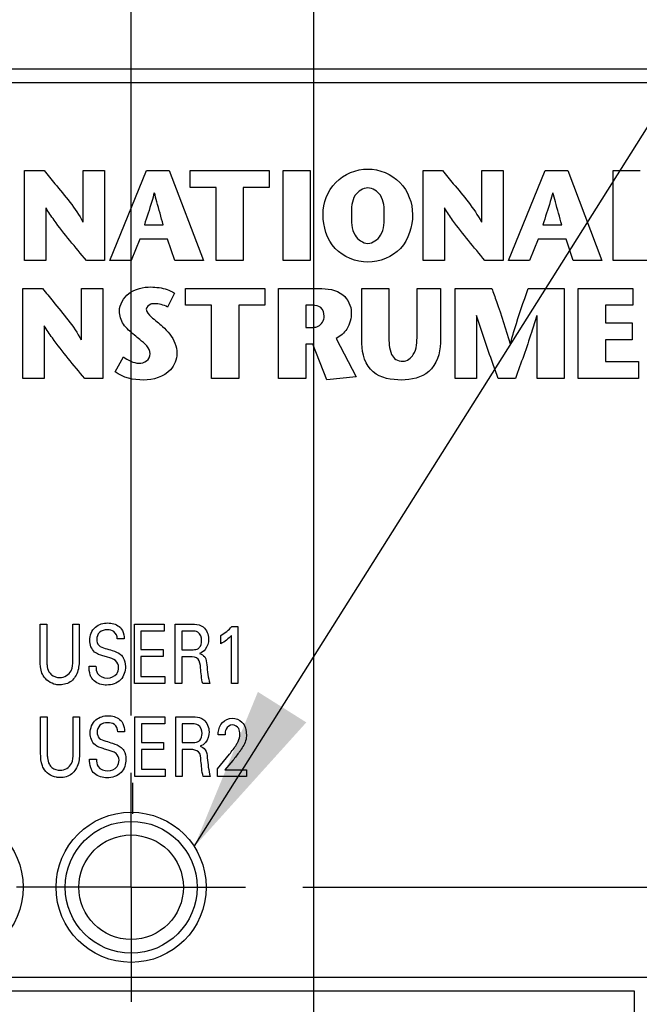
# Model space of a CAD drawing. Header units: inches. Extents: x 0.2 to 16.8, y 0.2 to 10.8.
# Tile 18 of 28: x 8.8 to 9.5, y 7.2 to 8.3. Entities that reach past the tile are written whole.
import ezdxf

# ---------------------------------------------------------------- set-up
doc = ezdxf.new("R2010")
doc.units = ezdxf.units.IN
doc.header["$LTSCALE"] = 0.935
doc.header["$MEASUREMENT"] = 0
doc.linetypes.add('CENTER', pattern=[0.6, 0.375, -0.075, 0.075, -0.075])
doc.layers.get('0').update_dxf_attribs({"linetype": 'CONTINUOUS'})
for name, color, linetype in [('DEFAULT_1', 7, 'CENTER'), ('DETAIL', 7, 'CONTINUOUS'), ('DIMENSIONS', 7, 'CONTINUOUS')]:
    doc.layers.add(name, color=color, linetype=linetype)
doc.styles.get("Standard").update_dxf_attribs({"font": 'txt', "width": 0.8})
doc.dimstyles.new('DIMSTYLE_1', dxfattribs={"dimtxt": 0.125, "dimasz": 0.18, "dimexe": 0.125, "dimexo": 0.0625, "dimgap": 0.09, "dimtad": 0, "dimtih": 1, "dimtoh": 1, "dimdec": 3, "dimzin": 4, "dimdsep": 46, "dimtxsty": 'STANDARD', "dimblk": '_FILLED', "dimblk1": '_FILLED', "dimblk2": '_FILLED', "dimcen": 0.09, "dimadec": 0, "dimazin": 0, "dimtp": 0.001, "dimtm": 0.001, "dimtfac": 1, "dimtdec": 3, "dimtofl": 0, "dimtmove": 0, "dimatfit": 3, "dimldrblk": '_FILLED', "dimfxl": 1, "dimtolj": 1, "dimtzin": 4, "dimarcsym": 0})
doc.dimstyles.get("Standard").update_dxf_attribs({"dimtxt": 0.125, "dimasz": 0.18, "dimexe": 0.125, "dimexo": 0.0625, "dimgap": 0.09, "dimtad": 0, "dimtih": 1, "dimtoh": 1, "dimdec": 3, "dimzin": 4, "dimdsep": 46, "dimtxsty": 'STANDARD', "dimblk": '_FILLED', "dimblk1": '_FILLED', "dimblk2": '_FILLED', "dimcen": 0.09, "dimadec": 0, "dimazin": 0, "dimtol": 1, "dimtp": 0.01, "dimtm": 0.01, "dimtfac": 1, "dimtdec": 3, "dimtofl": 0, "dimtmove": 0, "dimatfit": 3, "dimldrblk": '_FILLED', "dimfxl": 1, "dimtolj": 1, "dimtzin": 4, "dimarcsym": 0})

# ---------------------------------------------------------------- blocks, each defined once
blk = doc.blocks.new('*D7')
at = {"layer": 'DIMENSIONS', "color": 2, "linetype": 'CONTINUOUS'}
blk.add_line((9.1023, 7.3088), (11.4404, 7.3088), dxfattribs=at)
at = {"layer": 'DIMENSIONS', "color": 2, "linetype": 'CONTINUOUS', "insert": (11.5029, 7.3713), "char_height": 0.125, "width": 1.425, "attachment_point": 1, "line_spacing_factor": 0.9}
blk.add_mtext('4.049{\\Ftxt.shx;\\W1.000000;\\H0.125000; }[102.86]', dxfattribs=at)
blk = doc.blocks.new('_FILLED')
at = {"color": 0, "linetype": 'BYBLOCK'}
blk.add_solid([(0, 0), (-1, 0.1736), (-1, -0.1736)], dxfattribs=at)
blk = doc.blocks.new('*D13')
at = {"layer": 'DIMENSIONS', "color": 2, "linetype": 'CONTINUOUS'}
blk.add_line((7.8653, 6.8823), (7.8653, 8.865), dxfattribs=at)
at = {"layer": 'DIMENSIONS', "color": 2, "linetype": 'CONTINUOUS', "insert": (7.8028, 8.9275), "char_height": 0.125, "width": 1.325, "attachment_point": 1, "rotation": 90, "line_spacing_factor": 0.9}
blk.add_mtext('2.401{\\Ftxt.shx;\\W1.000000;\\H0.125000; }[60.99]', dxfattribs=at)
blk = doc.blocks.new('*D14')
at = {"layer": 'DIMENSIONS', "color": 2, "linetype": 'CONTINUOUS'}
for p, q in [((8.222, 8.6996), (8.222, 8.865)), ((8.3778, 8.6303), (8.222, 8.6996)), ((8.3778, 6.9878), (8.3778, 8.6303))]:
    blk.add_line(p, q, dxfattribs=at)
at = {"layer": 'DIMENSIONS', "color": 2, "linetype": 'CONTINUOUS', "insert": (8.1595, 8.9275), "char_height": 0.125, "width": 1.325, "attachment_point": 1, "rotation": 90, "line_spacing_factor": 0.9}
blk.add_mtext('1.889{\\Ftxt.shx;\\W1.000000;\\H0.125000; }[47.97]', dxfattribs=at)
blk = doc.blocks.new('*D15')
at = {"layer": 'DIMENSIONS', "color": 2, "linetype": 'CONTINUOUS'}
for p, q in [((8.6187, 7.1441), (8.6187, 8.865)), ((8.7128, 7.1307), (8.6187, 7.1441)), ((8.7128, 6.9878), (8.7128, 7.1307))]:
    blk.add_line(p, q, dxfattribs=at)
at = {"layer": 'DIMENSIONS', "color": 2, "linetype": 'CONTINUOUS', "insert": (8.5562, 8.9275), "char_height": 0.125, "width": 1.325, "attachment_point": 1, "rotation": 90, "line_spacing_factor": 0.9}
blk.add_mtext('1.554{\\Ftxt.shx;\\W1.000000;\\H0.125000; }[39.46]', dxfattribs=at)
blk = doc.blocks.new('*D16')
at = {"layer": 'DIMENSIONS', "color": 2, "linetype": 'CONTINUOUS'}
for p, q in [((9.2446, 8.7031), (9.2446, 8.865)), ((9.1143, 8.5886), (9.2446, 8.7031)), ((9.1143, 6.9878), (9.1143, 8.5886))]:
    blk.add_line(p, q, dxfattribs=at)
at = {"layer": 'DIMENSIONS', "color": 2, "linetype": 'CONTINUOUS', "insert": (9.1821, 8.9275), "char_height": 0.125, "width": 1.325, "attachment_point": 1, "rotation": 90, "line_spacing_factor": 0.9}
blk.add_mtext('1.152{\\Ftxt.shx;\\W1.000000;\\H0.125000; }[29.26]', dxfattribs=at)
blk = doc.blocks.new('*D17')
at = {"layer": 'DIMENSIONS', "color": 2, "linetype": 'CONTINUOUS'}
for p, q in [((9.0171, 8.7029), (9.0171, 8.865)), ((8.9148, 8.6063), (9.0171, 8.7029)), ((8.9148, 7.4963), (8.9148, 8.6063))]:
    blk.add_line(p, q, dxfattribs=at)
at = {"layer": 'DIMENSIONS', "color": 2, "linetype": 'CONTINUOUS', "insert": (8.9546, 8.9275), "char_height": 0.125, "width": 1.325, "attachment_point": 1, "rotation": 90, "line_spacing_factor": 0.9}
blk.add_mtext('1.352{\\Ftxt.shx;\\W1.000000;\\H0.125000; }[34.33]', dxfattribs=at)
blk = doc.blocks.new('*D18')
at = {"layer": 'DIMENSIONS', "color": 2, "linetype": 'CONTINUOUS'}
for p, q in [((8.8143, 8.6997), (8.8143, 8.865)), ((8.7148, 8.6582), (8.8143, 8.6997)), ((8.7148, 7.4963), (8.7148, 8.6582))]:
    blk.add_line(p, q, dxfattribs=at)
at = {"layer": 'DIMENSIONS', "color": 2, "linetype": 'CONTINUOUS', "insert": (8.7518, 8.9275), "char_height": 0.125, "width": 1.325, "attachment_point": 1, "rotation": 90, "line_spacing_factor": 0.9}
blk.add_mtext('1.552{\\Ftxt.shx;\\W1.000000;\\H0.125000; }[39.41]', dxfattribs=at)
blk = doc.blocks.new('*D19')
at = {"layer": 'DIMENSIONS', "color": 2, "linetype": 'CONTINUOUS'}
for p, q in [((8.4233, 8.7035), (8.4233, 8.865)), ((8.5148, 8.6544), (8.4233, 8.7035)), ((8.5148, 7.4963), (8.5148, 8.6544))]:
    blk.add_line(p, q, dxfattribs=at)
at = {"layer": 'DIMENSIONS', "color": 2, "linetype": 'CONTINUOUS', "insert": (8.3608, 8.9275), "char_height": 0.125, "width": 1.325, "attachment_point": 1, "rotation": 90, "line_spacing_factor": 0.9}
blk.add_mtext('1.752{\\Ftxt.shx;\\W1.000000;\\H0.125000; }[44.49]', dxfattribs=at)
blk = doc.blocks.new('*D20')
at = {"layer": 'DIMENSIONS', "color": 2, "linetype": 'CONTINUOUS'}
for p, q in [((8.0501, 8.7049), (8.0501, 8.865)), ((8.3148, 8.5745), (8.0501, 8.7049)), ((8.3148, 7.4963), (8.3148, 8.5745))]:
    blk.add_line(p, q, dxfattribs=at)
at = {"layer": 'DIMENSIONS', "color": 2, "linetype": 'CONTINUOUS', "insert": (7.9876, 8.9275), "char_height": 0.125, "width": 1.325, "attachment_point": 1, "rotation": 90, "line_spacing_factor": 0.9}
blk.add_mtext('1.952{\\Ftxt.shx;\\W1.000000;\\H0.125000; }[49.57]', dxfattribs=at)

msp = doc.modelspace()

# ---------------------------------------------------------------- linework, layer by layer
at = {"color": 7, "linetype": 'CONTINUOUS'}
for p, q in [((10.7593, 8.2021), (7.5733, 8.2021)), ((10.1307, 8.1871), (8.0018, 8.1871)), ((9.4798, 7.2102), (8.1918, 7.2102)), ((9.4648, 7.1952), (8.2068, 7.1952)), ((9.4648, 6.4052), (9.4648, 7.1952))]:
    msp.add_line(p, q, dxfattribs=at)
at = {"color": 40, "linetype": 'CONTINUOUS'}
for p, q in [((8.7984, 7.9931), (8.7984, 8.0913)), ((8.7984, 8.0913), (8.8198, 8.0913)), ((8.8625, 8.0351), (8.8625, 8.0913)), ((8.8625, 8.0913), (8.8858, 8.0913)), ((8.8858, 8.0913), (8.8858, 7.9931)), ((8.8917, 7.9931), (8.9317, 8.0913)), ((8.9317, 8.0913), (8.9565, 8.0913)), ((8.9565, 8.0913), (8.9938, 7.9931)), ((8.9793, 8.073), (8.9793, 8.0913)), ((8.9793, 8.0913), (9.0656, 8.0913)), ((9.0656, 8.0913), (9.0656, 8.073)), ((9.0808, 7.9931), (9.0808, 8.0913)), ((9.0808, 8.0913), (9.1104, 8.0913)), ((9.1104, 8.0913), (9.1104, 7.9931)), ((9.2337, 7.9931), (9.2337, 8.0913)), ((9.2337, 8.0913), (9.2551, 8.0913)), ((9.2978, 8.0351), (9.2978, 8.0913)), ((9.2978, 8.0913), (9.3211, 8.0913)), ((9.3211, 8.0913), (9.3211, 7.9931)), ((9.327, 7.9931), (9.367, 8.0913)), ((9.367, 8.0913), (9.3918, 8.0913)), ((9.3918, 8.0913), (9.4291, 7.9931)), ((9.4413, 7.9931), (9.4413, 8.0913)), ((9.4413, 8.0913), (9.4709, 8.0913)), ((9.0076, 8.073), (8.9793, 8.073)), ((9.0076, 7.9931), (9.0076, 8.073)), ((9.0372, 8.073), (9.0372, 7.9931)), ((9.0656, 8.073), (9.0372, 8.073)), ((8.8217, 8.0506), (8.8217, 7.9931)), ((9.257, 8.0506), (9.257, 7.9931)), ((8.9293, 8.0321), (8.9499, 8.0321)), ((9.3646, 8.0321), (9.3852, 8.0321)), ((8.9242, 8.0166), (8.9148, 7.9931)), ((8.9547, 8.0166), (8.9242, 8.0166)), ((8.9624, 7.9931), (8.9547, 8.0166)), ((9.3595, 8.0166), (9.3501, 7.9931)), ((9.39, 8.0166), (9.3595, 8.0166)), ((9.3977, 7.9931), (9.39, 8.0166)), ((8.8217, 7.9931), (8.7984, 7.9931)), ((8.8858, 7.9931), (8.866, 7.9931)), ((8.9148, 7.9931), (8.8917, 7.9931)), ((8.9938, 7.9931), (8.9624, 7.9931)), ((9.0372, 7.9931), (9.0076, 7.9931)), ((9.1104, 7.9931), (9.0808, 7.9931)), ((9.257, 7.9931), (9.2337, 7.9931)), ((9.3211, 7.9931), (9.3013, 7.9931)), ((9.3501, 7.9931), (9.327, 7.9931)), ((9.4291, 7.9931), (9.3977, 7.9931)), ((9.5068, 7.9931), (9.4413, 7.9931)), ((8.7964, 7.8645), (8.7964, 7.9627)), ((8.7964, 7.9627), (8.8179, 7.9627)), ((8.8605, 7.9064), (8.8605, 7.9627)), ((8.8605, 7.9627), (8.8838, 7.9627)), ((8.8838, 7.9627), (8.8838, 7.8645)), ((8.9621, 7.9577), (8.9546, 7.9423)), ((8.9744, 7.9443), (8.9744, 7.9627)), ((8.9744, 7.9627), (9.0607, 7.9627)), ((9.0607, 7.9627), (9.0607, 7.9443)), ((9.0759, 7.8645), (9.0759, 7.9627)), ((9.0759, 7.9627), (9.1196, 7.9627)), ((9.1669, 7.9025), (9.1669, 7.9626)), ((9.1669, 7.9626), (9.1965, 7.9626)), ((9.1965, 7.9626), (9.1965, 7.9112)), ((9.2271, 7.9116), (9.2271, 7.9626)), ((9.2271, 7.9626), (9.2526, 7.9626)), ((9.2526, 7.9626), (9.2526, 7.9032)), ((9.2687, 7.8645), (9.2687, 7.9627)), ((9.2687, 7.9627), (9.3088, 7.9627)), ((9.3485, 7.9627), (9.3878, 7.9627)), ((9.3878, 7.9627), (9.3878, 7.8645)), ((9.4033, 7.8645), (9.4033, 7.9627)), ((9.4033, 7.9627), (9.4629, 7.9627)), ((9.4629, 7.9627), (9.4629, 7.9443)), ((9.0027, 7.9443), (8.9744, 7.9443)), ((9.0027, 7.8645), (9.0027, 7.9443)), ((9.0323, 7.9443), (9.0323, 7.8645)), ((9.0607, 7.9443), (9.0323, 7.9443)), ((9.1055, 7.9443), (9.1055, 7.9202)), ((9.1133, 7.9443), (9.1055, 7.9443)), ((9.4329, 7.9443), (9.4329, 7.925)), ((9.4629, 7.9443), (9.4329, 7.9443)), ((9.292, 7.9332), (9.292, 7.8645)), ((9.3582, 7.8645), (9.3582, 7.9332)), ((9.4329, 7.925), (9.4622, 7.925)), ((9.4622, 7.925), (9.4622, 7.9066)), ((8.8197, 7.922), (8.8197, 7.8645)), ((9.1055, 7.9202), (9.1139, 7.9202)), ((9.1387, 7.9081), (9.1605, 7.866)), ((9.4329, 7.9066), (9.4329, 7.8829)), ((9.4622, 7.9066), (9.4329, 7.9066)), ((9.1055, 7.9017), (9.1055, 7.8645)), ((9.1132, 7.9017), (9.1055, 7.9017)), ((9.1287, 7.8628), (9.1132, 7.9017)), ((8.8975, 7.8717), (8.9064, 7.888)), ((9.4329, 7.8829), (9.4689, 7.8829)), ((9.4689, 7.8829), (9.4689, 7.8645)), ((8.8197, 7.8645), (8.7964, 7.8645)), ((8.8838, 7.8645), (8.8641, 7.8645)), ((9.0323, 7.8645), (9.0027, 7.8645)), ((9.1055, 7.8645), (9.0759, 7.8645)), ((9.1605, 7.866), (9.1287, 7.8628)), ((9.292, 7.8645), (9.2687, 7.8645)), ((9.3346, 7.8645), (9.3159, 7.8645)), ((9.3878, 7.8645), (9.3582, 7.8645)), ((9.4689, 7.8645), (9.4033, 7.8645)), ((8.8156, 7.5566), (8.8156, 7.5962)), ((8.8156, 7.5962), (8.8228, 7.5962)), ((8.8228, 7.5962), (8.8228, 7.5559)), ((8.851, 7.5563), (8.851, 7.5962)), ((8.851, 7.5962), (8.858, 7.5962)), ((8.858, 7.5962), (8.858, 7.5561)), ((8.9184, 7.5312), (8.9184, 7.5962)), ((8.9184, 7.5962), (8.951, 7.5962)), ((8.951, 7.5962), (8.951, 7.5885)), ((8.9631, 7.5312), (8.9631, 7.5962)), ((8.9631, 7.5962), (8.9817, 7.5962)), ((9.0249, 7.5935), (9.0314, 7.5935)), ((9.0314, 7.5935), (9.0314, 7.5312)), ((8.9072, 7.58), (8.8997, 7.58)), ((8.9256, 7.5885), (8.9256, 7.5683)), ((8.951, 7.5885), (8.9256, 7.5885)), ((8.9701, 7.5886), (8.9701, 7.5682)), ((8.9815, 7.5886), (8.9701, 7.5886)), ((9.0128, 7.5747), (9.0128, 7.5837)), ((9.0244, 7.5312), (9.0244, 7.5837)), ((8.9256, 7.5683), (8.9498, 7.5683)), ((8.9256, 7.5607), (8.9256, 7.5391)), ((8.9498, 7.5607), (8.9256, 7.5607)), ((8.9498, 7.5683), (8.9498, 7.5607)), ((8.9701, 7.5682), (8.9815, 7.5682)), ((8.9702, 7.5605), (8.9702, 7.5312)), ((8.9793, 7.5605), (8.9702, 7.5605)), ((8.8689, 7.5502), (8.8764, 7.5502)), ((8.9256, 7.5391), (8.9516, 7.5391)), ((8.9516, 7.5391), (8.9516, 7.5312)), ((8.9516, 7.5312), (8.9184, 7.5312)), ((8.9702, 7.5312), (8.9631, 7.5312)), ((9.0008, 7.5312), (8.9931, 7.5312)), ((9.0314, 7.5312), (9.0244, 7.5312)), ((8.816, 7.4552), (8.816, 7.4949)), ((8.816, 7.4949), (8.8232, 7.4949)), ((8.8232, 7.4949), (8.8232, 7.4546)), ((8.8515, 7.4549), (8.8515, 7.4949)), ((8.8515, 7.4949), (8.8585, 7.4949)), ((8.8585, 7.4949), (8.8585, 7.4548)), ((8.9188, 7.4298), (8.9188, 7.4949)), ((8.9188, 7.4949), (8.9515, 7.4949)), ((8.9515, 7.4949), (8.9515, 7.4872)), ((8.9635, 7.4298), (8.9635, 7.4949)), ((8.9635, 7.4949), (8.9821, 7.4949)), ((8.926, 7.4872), (8.926, 7.4669)), ((8.9515, 7.4872), (8.926, 7.4872)), ((8.9705, 7.4873), (8.9705, 7.4668)), ((8.9819, 7.4873), (8.9705, 7.4873)), ((8.9077, 7.4786), (8.9002, 7.4786)), ((9.0175, 7.4751), (9.0099, 7.4751)), ((8.926, 7.4669), (8.9502, 7.4669)), ((8.9502, 7.4669), (8.9502, 7.4594)), ((8.9705, 7.4668), (8.9819, 7.4668)), ((8.926, 7.4594), (8.926, 7.4378)), ((8.9502, 7.4594), (8.926, 7.4594)), ((8.9707, 7.4592), (8.9707, 7.4298)), ((8.9798, 7.4592), (8.9707, 7.4592)), ((9.0092, 7.438), (9.0222, 7.4541)), ((8.8694, 7.4488), (8.8769, 7.4488)), ((9.0259, 7.4473), (9.0172, 7.4369)), ((8.9521, 7.4298), (8.9188, 7.4298)), ((8.926, 7.4378), (8.9521, 7.4378)), ((8.9521, 7.4378), (8.9521, 7.4298)), ((8.9707, 7.4298), (8.9635, 7.4298)), ((9.0012, 7.4298), (8.9935, 7.4298)), ((9.0092, 7.4298), (9.0092, 7.438)), ((9.0409, 7.4298), (9.0092, 7.4298)), ((9.0172, 7.4369), (9.0409, 7.4369)), ((9.0409, 7.4369), (9.0409, 7.4298)), ((8.9163, 7.4229), (8.9163, 7.389))]:
    msp.add_line(p, q, dxfattribs=at)
at = {"color": 7, "linetype": 'CONTINUOUS'}
for centre, radius in [((8.7148, 7.3088), 0.082), ((8.9148, 7.3088), 0.082), ((8.9148, 7.3088), 0.072), ((8.9148, 7.3088), 0.0571)]:
    msp.add_circle(centre, radius, dxfattribs=at)
at = {"color": 40, "linetype": 'CONTINUOUS'}
for points, knots in [([(8.8198, 8.0913), (8.8237, 8.0866), (8.8384, 8.0683), (8.8541, 8.0504), (8.8622, 8.0351)], [0, 0, 0, 0, 0.261005, 1, 1, 1, 1]), ([(9.1245, 8.0433), (9.1245, 8.0559), (9.1342, 8.0826), (9.1607, 8.093), (9.1734, 8.093)], [0, 0, 0, 0, 0.499259, 1, 1, 1, 1]), ([(9.1734, 8.093), (9.186, 8.093), (9.2126, 8.0826), (9.2222, 8.0559), (9.2222, 8.0433)], [0, 0, 0, 0, 0.500706, 1, 1, 1, 1]), ([(9.2551, 8.0913), (9.259, 8.0866), (9.2737, 8.0683), (9.2894, 8.0504), (9.2975, 8.0351)], [0, 0, 0, 0, 0.261005, 1, 1, 1, 1]), ([(8.9401, 8.0672), (8.9392, 8.0639), (8.9359, 8.0522), (8.9319, 8.0406), (8.9293, 8.0321)], [0, 0, 0, 0, 0.276498, 1, 1, 1, 1]), ([(8.9499, 8.0321), (8.9476, 8.0406), (8.9442, 8.0522), (8.9412, 8.0639), (8.9404, 8.0672)], [0, 0, 0, 0, 0.722652, 1, 1, 1, 1]), ([(9.1734, 8.0725), (9.1681, 8.0725), (9.1555, 8.0641), (9.1554, 8.0505), (9.1554, 8.0433)], [0, 0, 0, 0, 0.424894, 1, 1, 1, 1]), ([(9.1913, 8.0433), (9.1913, 8.0505), (9.1912, 8.0641), (9.1787, 8.0725), (9.1734, 8.0725)], [0, 0, 0, 0, 0.575114, 1, 1, 1, 1]), ([(9.3754, 8.0672), (9.3745, 8.0639), (9.3712, 8.0522), (9.3672, 8.0406), (9.3646, 8.0321)], [0, 0, 0, 0, 0.276498, 1, 1, 1, 1]), ([(9.3852, 8.0321), (9.3829, 8.0406), (9.3795, 8.0522), (9.3765, 8.0639), (9.3757, 8.0672)], [0, 0, 0, 0, 0.722652, 1, 1, 1, 1]), ([(8.866, 7.9931), (8.854, 8.0076), (8.8382, 8.026), (8.8246, 8.046), (8.8219, 8.0506)], [0, 0, 0, 0, 0.779662, 1, 1, 1, 1]), ([(9.1734, 7.9914), (9.1604, 7.9914), (9.1326, 8.0022), (9.1245, 8.0303), (9.1245, 8.0433)], [0, 0, 0, 0, 0.496963, 1, 1, 1, 1]), ([(9.1554, 8.0433), (9.1554, 8.0357), (9.155, 8.0215), (9.1679, 8.0119), (9.1734, 8.0119)], [0, 0, 0, 0, 0.583084, 1, 1, 1, 1]), ([(9.1734, 8.0119), (9.1788, 8.0119), (9.1917, 8.0215), (9.1913, 8.0357), (9.1913, 8.0433)], [0, 0, 0, 0, 0.416871, 1, 1, 1, 1]), ([(9.2222, 8.0433), (9.2222, 8.0303), (9.2142, 8.0022), (9.1863, 7.9914), (9.1734, 7.9914)], [0, 0, 0, 0, 0.503072, 1, 1, 1, 1]), ([(9.3013, 7.9931), (9.2893, 8.0076), (9.2735, 8.026), (9.2599, 8.046), (9.2572, 8.0506)], [0, 0, 0, 0, 0.779662, 1, 1, 1, 1]), ([(8.8179, 7.9627), (8.8218, 7.9579), (8.8365, 7.9397), (8.8522, 7.9218), (8.8603, 7.9064)], [0, 0, 0, 0, 0.261005, 1, 1, 1, 1]), ([(8.9021, 7.9379), (8.9021, 7.9452), (8.9115, 7.9608), (8.9281, 7.9643), (8.9365, 7.9643)], [0, 0, 0, 0, 0.462097, 1, 1, 1, 1]), ([(8.9365, 7.9643), (8.9394, 7.9643), (8.9483, 7.9635), (8.9571, 7.9609), (8.9621, 7.9577)], [0, 0, 0, 0, 0.33101, 1, 1, 1, 1]), ([(9.1196, 7.9627), (9.1288, 7.9627), (9.1469, 7.9607), (9.1553, 7.9435), (9.1553, 7.9365)], [0, 0, 0, 0, 0.563605, 1, 1, 1, 1]), ([(9.3088, 7.9627), (9.3105, 7.958), (9.3177, 7.938), (9.3244, 7.9178), (9.3288, 7.9022)], [0, 0, 0, 0, 0.235698, 1, 1, 1, 1]), ([(9.3291, 7.9022), (9.3306, 7.9078), (9.3365, 7.9281), (9.3435, 7.9481), (9.3485, 7.9627)], [0, 0, 0, 0, 0.270702, 1, 1, 1, 1]), ([(8.9401, 7.9459), (8.9388, 7.9459), (8.9351, 7.9458), (8.9314, 7.9424), (8.9314, 7.9399)], [0, 0, 0, 0, 0.340056, 1, 1, 1, 1]), ([(8.9184, 7.9117), (8.9141, 7.9154), (8.9054, 7.922), (8.9021, 7.933), (8.9021, 7.9379)], [0, 0, 0, 0, 0.531763, 1, 1, 1, 1]), ([(8.9314, 7.9399), (8.9314, 7.9367), (8.9387, 7.9297), (8.9452, 7.9248), (8.9492, 7.9211)], [0, 0, 0, 0, 0.372083, 1, 1, 1, 1]), ([(9.1257, 7.9323), (9.1257, 7.9357), (9.1235, 7.9432), (9.1163, 7.9443), (9.1133, 7.9443)], [0, 0, 0, 0, 0.539356, 1, 1, 1, 1]), ([(9.1553, 7.9365), (9.1553, 7.9302), (9.1527, 7.9182), (9.1434, 7.9104), (9.1387, 7.9081)], [0, 0, 0, 0, 0.546963, 1, 1, 1, 1]), ([(9.1139, 7.9202), (9.1156, 7.9202), (9.1218, 7.9213), (9.1257, 7.928), (9.1257, 7.9323)], [0, 0, 0, 0, 0.292223, 1, 1, 1, 1]), ([(9.3159, 7.8645), (9.3139, 7.8699), (9.3055, 7.8926), (9.2976, 7.9155), (9.2922, 7.9332)], [0, 0, 0, 0, 0.237329, 1, 1, 1, 1]), ([(9.3579, 7.9332), (9.3561, 7.927), (9.3489, 7.9039), (9.3407, 7.8811), (9.3346, 7.8645)], [0, 0, 0, 0, 0.267508, 1, 1, 1, 1]), ([(8.8641, 7.8645), (8.852, 7.879), (8.8363, 7.8974), (8.8227, 7.9174), (8.82, 7.922)], [0, 0, 0, 0, 0.779668, 1, 1, 1, 1]), ([(8.9492, 7.9211), (8.952, 7.9185), (8.9601, 7.9107), (8.9649, 7.8992), (8.9649, 7.8916)], [0, 0, 0, 0, 0.330987, 1, 1, 1, 1]), ([(8.9356, 7.8914), (8.9356, 7.8977), (8.927, 7.9046), (8.9203, 7.91), (8.9184, 7.9117)], [0, 0, 0, 0, 0.712517, 1, 1, 1, 1]), ([(9.2103, 7.8627), (9.1995, 7.8627), (9.1747, 7.8665), (9.1669, 7.8914), (9.1669, 7.9025)], [0, 0, 0, 0, 0.493068, 1, 1, 1, 1]), ([(9.1965, 7.9112), (9.1965, 7.9043), (9.1961, 7.8943), (9.2037, 7.8841), (9.2091, 7.8832), (9.2117, 7.8832)], [0, 0, 0, 0, 0.580864, 0.780962, 1, 1, 1, 1]), ([(9.2526, 7.9032), (9.2526, 7.892), (9.2445, 7.8678), (9.2206, 7.8627), (9.2103, 7.8627)], [0, 0, 0, 0, 0.521227, 1, 1, 1, 1]), ([(9.2117, 7.8832), (9.2162, 7.8832), (9.2273, 7.8918), (9.2271, 7.9044), (9.2271, 7.9116)], [0, 0, 0, 0, 0.384548, 1, 1, 1, 1]), ([(8.9233, 7.8811), (8.9262, 7.8811), (8.9325, 7.8823), (8.9356, 7.8884), (8.9356, 7.8914)], [0, 0, 0, 0, 0.49757, 1, 1, 1, 1]), ([(8.9649, 7.8916), (8.9649, 7.8853), (8.9575, 7.868), (8.9388, 7.8627), (8.9283, 7.8627)], [0, 0, 0, 0, 0.378556, 1, 1, 1, 1]), ([(8.8696, 7.5784), (8.8696, 7.5837), (8.8738, 7.5946), (8.8847, 7.5974), (8.8894, 7.5974)], [0, 0, 0, 0, 0.523773, 1, 1, 1, 1]), ([(8.8894, 7.5974), (8.8905, 7.5974), (8.8959, 7.5972), (8.9015, 7.5946), (8.9041, 7.5911)], [0, 0, 0, 0, 0.195282, 1, 1, 1, 1]), ([(8.9041, 7.5911), (8.9059, 7.5886), (8.907, 7.5846), (8.9072, 7.5807), (8.9072, 7.58)], [0, 0, 0, 0, 0.799741, 1, 1, 1, 1]), ([(8.9817, 7.5962), (8.9825, 7.5962), (8.9866, 7.5962), (8.991, 7.5952), (8.9936, 7.5931)], [0, 0, 0, 0, 0.197625, 1, 1, 1, 1]), ([(8.8888, 7.5899), (8.8858, 7.5899), (8.8794, 7.5884), (8.8773, 7.5821), (8.8773, 7.5793)], [0, 0, 0, 0, 0.518501, 1, 1, 1, 1]), ([(8.8997, 7.58), (8.8996, 7.5829), (8.8973, 7.589), (8.8913, 7.5899), (8.8888, 7.5899)], [0, 0, 0, 0, 0.539752, 1, 1, 1, 1]), ([(8.9918, 7.5781), (8.9918, 7.5814), (8.9897, 7.5881), (8.9836, 7.5886), (8.9815, 7.5886)], [0, 0, 0, 0, 0.611661, 1, 1, 1, 1]), ([(8.8773, 7.5793), (8.8773, 7.5771), (8.879, 7.5718), (8.8841, 7.5704), (8.8866, 7.5697)], [0, 0, 0, 0, 0.4606, 1, 1, 1, 1]), ([(8.8866, 7.5697), (8.8891, 7.5689), (8.8948, 7.5671), (8.9008, 7.5651), (8.9034, 7.5629)], [0, 0, 0, 0, 0.429293, 1, 1, 1, 1]), ([(8.9815, 7.5682), (8.9818, 7.5682), (8.9842, 7.5682), (8.9867, 7.5684), (8.9883, 7.5696)], [0, 0, 0, 0, 0.16109, 1, 1, 1, 1]), ([(8.9883, 7.5696), (8.9887, 7.5699), (8.991, 7.572), (8.9918, 7.5754), (8.9918, 7.5781)], [0, 0, 0, 0, 0.140101, 1, 1, 1, 1]), ([(8.8892, 7.5599), (8.8874, 7.5604), (8.8826, 7.5619), (8.8775, 7.5635), (8.875, 7.5657)], [0, 0, 0, 0, 0.354479, 1, 1, 1, 1]), ([(8.9011, 7.5489), (8.9011, 7.5516), (8.8984, 7.5579), (8.8922, 7.559), (8.8892, 7.5599)], [0, 0, 0, 0, 0.461238, 1, 1, 1, 1]), ([(8.9034, 7.5629), (8.9045, 7.5619), (8.9077, 7.5582), (8.9086, 7.5532), (8.9086, 7.5499)], [0, 0, 0, 0, 0.305554, 1, 1, 1, 1]), ([(8.9907, 7.5484), (8.9904, 7.5517), (8.99, 7.5594), (8.9823, 7.5605), (8.9793, 7.5605)], [0, 0, 0, 0, 0.526471, 1, 1, 1, 1]), ([(8.9896, 7.5641), (8.9917, 7.5634), (8.9967, 7.5603), (8.9973, 7.5546), (8.9975, 7.5516)], [0, 0, 0, 0, 0.428259, 1, 1, 1, 1]), ([(8.8186, 7.5402), (8.8182, 7.5409), (8.8157, 7.546), (8.8156, 7.5518), (8.8156, 7.5566)], [0, 0, 0, 0, 0.158909, 1, 1, 1, 1]), ([(8.8228, 7.5559), (8.8228, 7.5544), (8.8229, 7.5504), (8.8238, 7.5464), (8.8251, 7.5442)], [0, 0, 0, 0, 0.374004, 1, 1, 1, 1]), ([(8.837, 7.5378), (8.8418, 7.5378), (8.851, 7.5435), (8.851, 7.5526), (8.851, 7.5563)], [0, 0, 0, 0, 0.563986, 1, 1, 1, 1]), ([(8.858, 7.5561), (8.858, 7.555), (8.8579, 7.5491), (8.8564, 7.5429), (8.8537, 7.5388)], [0, 0, 0, 0, 0.182826, 1, 1, 1, 1]), ([(8.8719, 7.537), (8.8712, 7.5381), (8.8693, 7.5423), (8.8689, 7.547), (8.8689, 7.5502)], [0, 0, 0, 0, 0.294524, 1, 1, 1, 1]), ([(8.8764, 7.5502), (8.8765, 7.5474), (8.877, 7.54), (8.885, 7.5373), (8.8889, 7.5373)], [0, 0, 0, 0, 0.415802, 1, 1, 1, 1]), ([(8.9086, 7.5499), (8.9086, 7.5448), (8.9052, 7.5332), (8.8935, 7.5296), (8.8881, 7.5296)], [0, 0, 0, 0, 0.485022, 1, 1, 1, 1]), ([(8.8889, 7.5373), (8.8927, 7.5373), (8.8996, 7.5399), (8.9011, 7.5465), (8.9011, 7.5489)], [0, 0, 0, 0, 0.603487, 1, 1, 1, 1]), ([(8.837, 7.5298), (8.8355, 7.5298), (8.8284, 7.5304), (8.8214, 7.5351), (8.8186, 7.5402)], [0, 0, 0, 0, 0.198595, 1, 1, 1, 1]), ([(8.8251, 7.5442), (8.8258, 7.543), (8.8287, 7.5393), (8.8337, 7.5378), (8.837, 7.5378)], [0, 0, 0, 0, 0.305414, 1, 1, 1, 1]), ([(8.8537, 7.5388), (8.8526, 7.537), (8.8483, 7.532), (8.8414, 7.5298), (8.837, 7.5298)], [0, 0, 0, 0, 0.326361, 1, 1, 1, 1]), ([(8.8881, 7.5296), (8.8869, 7.5296), (8.8809, 7.5299), (8.8745, 7.5329), (8.8719, 7.537)], [0, 0, 0, 0, 0.200679, 1, 1, 1, 1]), ([(8.8701, 7.4771), (8.8701, 7.4824), (8.8743, 7.4933), (8.8851, 7.4961), (8.8899, 7.4961)], [0, 0, 0, 0, 0.523773, 1, 1, 1, 1]), ([(8.8899, 7.4961), (8.891, 7.4961), (8.8963, 7.4958), (8.902, 7.4932), (8.9045, 7.4897)], [0, 0, 0, 0, 0.195282, 1, 1, 1, 1]), ([(8.9821, 7.4949), (8.983, 7.4949), (8.9871, 7.4948), (8.9915, 7.4939), (8.9941, 7.4918)], [0, 0, 0, 0, 0.197625, 1, 1, 1, 1]), ([(8.8893, 7.4885), (8.8863, 7.4885), (8.8799, 7.4871), (8.8777, 7.4808), (8.8777, 7.478)], [0, 0, 0, 0, 0.518501, 1, 1, 1, 1]), ([(8.9002, 7.4786), (8.9001, 7.4816), (8.8978, 7.4877), (8.8918, 7.4885), (8.8893, 7.4885)], [0, 0, 0, 0, 0.539752, 1, 1, 1, 1]), ([(8.9045, 7.4897), (8.9064, 7.4872), (8.9075, 7.4833), (8.9077, 7.4794), (8.9077, 7.4786)], [0, 0, 0, 0, 0.799741, 1, 1, 1, 1]), ([(8.9923, 7.4768), (8.9923, 7.4801), (8.9901, 7.4868), (8.9841, 7.4873), (8.9819, 7.4873)], [0, 0, 0, 0, 0.611661, 1, 1, 1, 1]), ([(9.0099, 7.4751), (9.0099, 7.476), (9.0101, 7.4809), (9.0119, 7.4859), (9.0145, 7.4888)], [0, 0, 0, 0, 0.190612, 1, 1, 1, 1]), ([(9.0256, 7.486), (9.0228, 7.486), (9.0176, 7.4825), (9.0175, 7.4773), (9.0175, 7.4751)], [0, 0, 0, 0, 0.56736, 1, 1, 1, 1]), ([(9.0253, 7.4933), (9.0291, 7.4933), (9.0385, 7.49), (9.0407, 7.4801), (9.0407, 7.4751)], [0, 0, 0, 0, 0.432041, 1, 1, 1, 1]), ([(9.0336, 7.4759), (9.0336, 7.478), (9.0332, 7.483), (9.0282, 7.486), (9.0256, 7.486)], [0, 0, 0, 0, 0.451315, 1, 1, 1, 1]), ([(8.8777, 7.478), (8.8777, 7.4758), (8.8794, 7.4705), (8.8846, 7.4691), (8.8871, 7.4684)], [0, 0, 0, 0, 0.4606, 1, 1, 1, 1]), ([(8.9888, 7.4683), (8.9891, 7.4685), (8.9914, 7.4706), (8.9923, 7.4741), (8.9923, 7.4768)], [0, 0, 0, 0, 0.140101, 1, 1, 1, 1]), ([(9.0299, 7.4648), (9.0306, 7.4659), (9.0325, 7.4693), (9.0336, 7.4732), (9.0336, 7.4759)], [0, 0, 0, 0, 0.323337, 1, 1, 1, 1]), ([(9.0407, 7.4751), (9.0407, 7.4742), (9.0407, 7.4685), (9.0376, 7.4634), (9.0351, 7.4595)], [0, 0, 0, 0, 0.173614, 1, 1, 1, 1]), ([(8.8896, 7.4586), (8.8879, 7.4591), (8.8831, 7.4606), (8.878, 7.4622), (8.8755, 7.4643)], [0, 0, 0, 0, 0.354479, 1, 1, 1, 1]), ([(8.8871, 7.4684), (8.8896, 7.4676), (8.8953, 7.4658), (8.9012, 7.4637), (8.9039, 7.4615)], [0, 0, 0, 0, 0.429289, 1, 1, 1, 1]), ([(8.9039, 7.4615), (8.905, 7.4606), (8.9082, 7.4569), (8.9091, 7.4519), (8.9091, 7.4486)], [0, 0, 0, 0, 0.305554, 1, 1, 1, 1]), ([(8.9819, 7.4668), (8.9823, 7.4668), (8.9846, 7.4669), (8.9872, 7.4671), (8.9888, 7.4683)], [0, 0, 0, 0, 0.16109, 1, 1, 1, 1]), ([(8.9901, 7.4628), (8.9922, 7.4621), (8.9971, 7.459), (8.9977, 7.4533), (8.998, 7.4503)], [0, 0, 0, 0, 0.428259, 1, 1, 1, 1]), ([(8.819, 7.4388), (8.8186, 7.4396), (8.8162, 7.4447), (8.816, 7.4505), (8.816, 7.4552)], [0, 0, 0, 0, 0.158909, 1, 1, 1, 1]), ([(8.8232, 7.4546), (8.8232, 7.4531), (8.8234, 7.4491), (8.8243, 7.4451), (8.8255, 7.4429)], [0, 0, 0, 0, 0.374004, 1, 1, 1, 1]), ([(8.8374, 7.4365), (8.8422, 7.4365), (8.8515, 7.4421), (8.8515, 7.4512), (8.8515, 7.4549)], [0, 0, 0, 0, 0.563986, 1, 1, 1, 1]), ([(8.8585, 7.4548), (8.8585, 7.4537), (8.8584, 7.4477), (8.8568, 7.4416), (8.8542, 7.4375)], [0, 0, 0, 0, 0.182826, 1, 1, 1, 1]), ([(8.9016, 7.4476), (8.9016, 7.4503), (8.8989, 7.4566), (8.8926, 7.4576), (8.8896, 7.4586)], [0, 0, 0, 0, 0.461238, 1, 1, 1, 1]), ([(8.9911, 7.447), (8.9908, 7.4504), (8.9904, 7.4581), (8.9828, 7.4592), (8.9798, 7.4592)], [0, 0, 0, 0, 0.526471, 1, 1, 1, 1]), ([(9.0351, 7.4595), (9.0346, 7.4586), (9.0315, 7.4545), (9.0284, 7.4505), (9.0259, 7.4473)], [0, 0, 0, 0, 0.208467, 1, 1, 1, 1]), ([(8.8255, 7.4429), (8.8263, 7.4417), (8.8292, 7.4379), (8.8342, 7.4365), (8.8374, 7.4365)], [0, 0, 0, 0, 0.305414, 1, 1, 1, 1]), ([(8.8724, 7.4357), (8.8717, 7.4368), (8.8697, 7.441), (8.8694, 7.4456), (8.8694, 7.4488)], [0, 0, 0, 0, 0.29451, 1, 1, 1, 1]), ([(8.8769, 7.4488), (8.877, 7.446), (8.8775, 7.4386), (8.8855, 7.4359), (8.8894, 7.4359)], [0, 0, 0, 0, 0.41578, 1, 1, 1, 1]), ([(8.9091, 7.4486), (8.9091, 7.4434), (8.9056, 7.4319), (8.894, 7.4283), (8.8885, 7.4283)], [0, 0, 0, 0, 0.485028, 1, 1, 1, 1]), ([(8.8894, 7.4359), (8.8931, 7.4359), (8.9001, 7.4386), (8.9016, 7.4451), (8.9016, 7.4476)], [0, 0, 0, 0, 0.603465, 1, 1, 1, 1]), ([(8.8374, 7.4285), (8.836, 7.4285), (8.8288, 7.4291), (8.8218, 7.4338), (8.819, 7.4388)], [0, 0, 0, 0, 0.198595, 1, 1, 1, 1]), ([(8.8542, 7.4375), (8.8531, 7.4357), (8.8487, 7.4306), (8.8418, 7.4285), (8.8374, 7.4285)], [0, 0, 0, 0, 0.326361, 1, 1, 1, 1]), ([(8.8885, 7.4283), (8.8873, 7.4283), (8.8814, 7.4286), (8.8749, 7.4316), (8.8724, 7.4357)], [0, 0, 0, 0, 0.200709, 1, 1, 1, 1])]:
    msp.add_open_spline(points, degree=3, knots=knots, dxfattribs=at)
for points in [[(8.9546, 7.9423), (8.9503, 7.9449), (8.9451, 7.9459), (8.9401, 7.9459)], [(8.9064, 7.888), (8.9112, 7.8843), (8.9172, 7.8811), (8.9233, 7.8811)], [(8.9283, 7.8627), (8.9176, 7.8627), (8.9058, 7.865), (8.8975, 7.8717)], [(8.9936, 7.5931), (8.9974, 7.5901), (8.9994, 7.5847), (8.9994, 7.5799)], [(9.0128, 7.5837), (9.0172, 7.5865), (9.0214, 7.5897), (9.0249, 7.5935)], [(8.9994, 7.5799), (8.9994, 7.5758), (8.9982, 7.5715), (8.9957, 7.5684)], [(9.0244, 7.5837), (9.0211, 7.5801), (9.0171, 7.5771), (9.0128, 7.5747)], [(8.875, 7.5657), (8.8715, 7.5686), (8.8696, 7.5738), (8.8696, 7.5784)], [(8.9957, 7.5684), (8.9942, 7.5664), (8.9919, 7.5649), (8.9896, 7.5641)], [(8.9931, 7.5312), (8.9916, 7.5367), (8.9913, 7.5426), (8.9907, 7.5484)], [(8.9975, 7.5516), (8.9982, 7.5447), (8.9989, 7.5378), (9.0008, 7.5312)], [(8.9941, 7.4918), (8.9979, 7.4888), (8.9999, 7.4834), (8.9999, 7.4785)], [(9.0145, 7.4888), (9.0172, 7.4917), (9.0214, 7.4933), (9.0253, 7.4933)], [(8.8755, 7.4643), (8.872, 7.4673), (8.8701, 7.4725), (8.8701, 7.4771)], [(8.9999, 7.4785), (8.9999, 7.4745), (8.9987, 7.4702), (8.9962, 7.467)], [(8.9962, 7.467), (8.9946, 7.4651), (8.9924, 7.4636), (8.9901, 7.4628)], [(9.0222, 7.4541), (9.025, 7.4575), (9.0277, 7.461), (9.0299, 7.4648)], [(8.9935, 7.4298), (8.992, 7.4354), (8.9917, 7.4413), (8.9911, 7.447)], [(8.998, 7.4503), (8.9986, 7.4434), (8.9994, 7.4365), (9.0012, 7.4298)]]:
    msp.add_open_spline(points, degree=3, dxfattribs=at)
at = {"layer": 'DEFAULT_1', "color": 7, "linetype": 'CENTER'}
for q in [(8.9148, 7.4338), (8.7898, 7.3088), (8.9148, 7.1838), (9.0398, 7.3088)]:
    msp.add_line((8.9148, 7.3088), q, dxfattribs=at)

# ---------------------------------------------------------------- dimensions: what is measured, and where the dimension line sits
at = {"layer": 'DIMENSIONS', "color": 2, "linetype": 'CONTINUOUS'}
for feature_location, offset, dtype, origin, picture, middle in [((7.8653, 6.8823), (0, 1.9826), 1, (10.2663, 6.8198), '*D13', (7.8653, 9.59)), ((8.3147753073, 7.4963416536), (-0.2647017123, 1.3686215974), 0, (10.2662753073, 7.4338416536), '*D20', (8.050073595, 9.589963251)), ((8.3777753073, 6.9877967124), (-0.1557669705, 1.8771665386), 0, (10.2662753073, 6.9252967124), '*D14', (8.2220083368, 9.589963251)), ((8.5147753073, 7.4963416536), (-0.0914934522, 1.3686215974), 0, (10.2662753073, 7.4338416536), '*D19', (8.4232818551, 9.589963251)), ((8.7127753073, 6.9877967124), (-0.0940521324, 1.8771665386), 0, (10.2662753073, 6.9252967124), '*D15', (8.6187231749, 9.589963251)), ((8.7147753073, 7.4963416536), (0.0995100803, 1.3686215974), 0, (10.2662753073, 7.4338416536), '*D18', (8.8142853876, 9.589963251)), ((8.9147753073, 7.4963416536), (0.1023685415, 1.3686215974), 0, (10.2662753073, 7.4338416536), '*D17', (9.0171438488, 9.589963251)), ((9.1142753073, 6.9877967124), (0.1302967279, 1.8771665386), 0, (10.2662753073, 6.9252967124), '*D16', (9.2445720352, 9.589963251)), ((9.1023, 7.3088), (2.3382, 0), 0, (9.0398, 3.2594), '*D7', (12.2154, 7.3088))]:
    dim = msp.add_ordinate_dim(feature_location=feature_location, offset=offset, dtype=dtype, origin=origin, dimstyle='DIMSTYLE_1', override={"dimtad": 1, "dimtih": 0, "dimtoh": 0}, dxfattribs=at)
    dim.commit()
    dim.dimension.update_dxf_attribs({"geometry": picture, "text_midpoint": middle})

# ---------------------------------------------------------------- leaders
at = {"layer": 'DETAIL', "color": 2, "linetype": 'CONTINUOUS'}
msp.add_leader([(8.9838, 7.3532), (9.9792, 8.9332), (10.1592, 8.9332)], dimstyle='STANDARD', override={"dimtad": 0}, dxfattribs=at)

doc.saveas('drawing.dxf')
